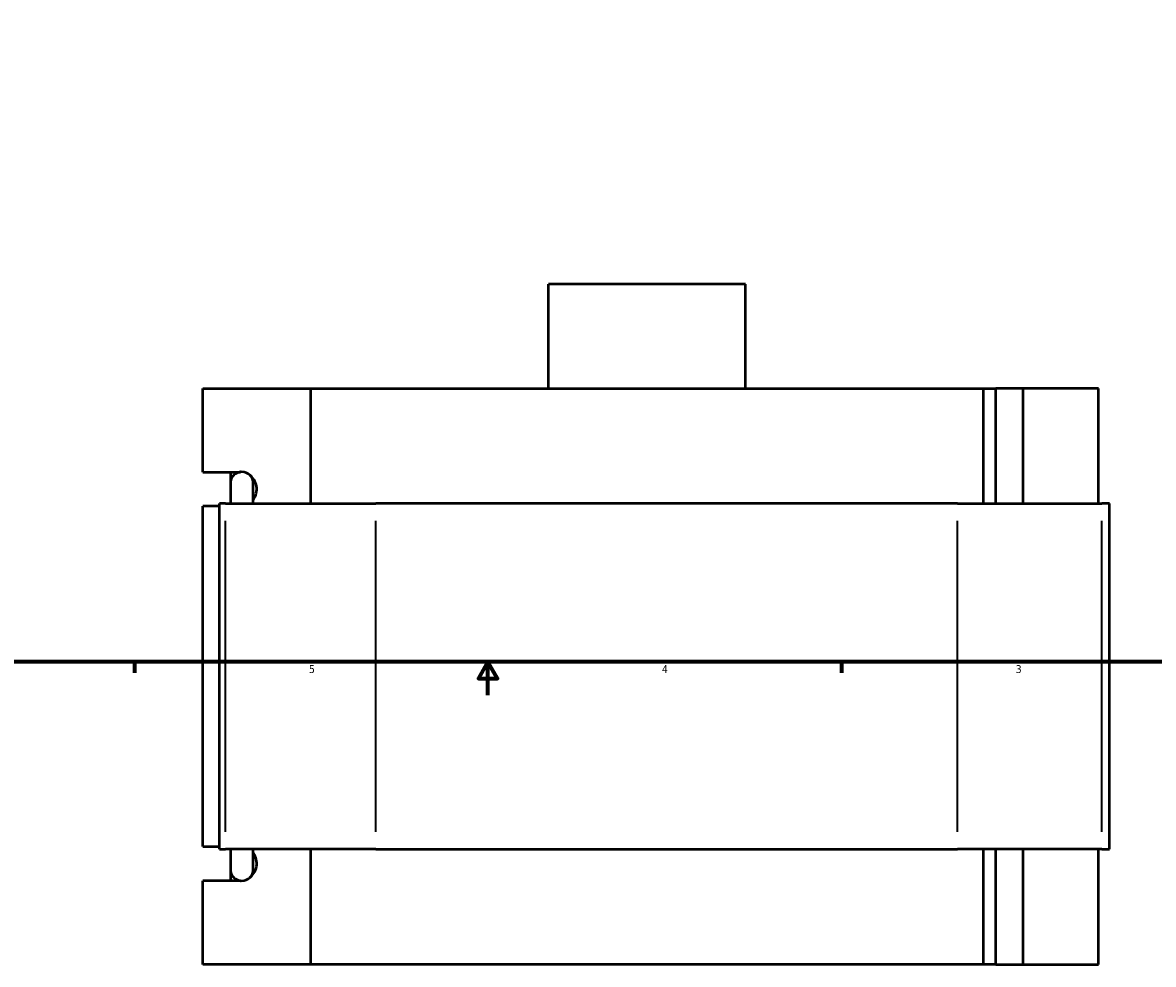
# Model space of a CAD drawing. Header units: inches. Extents: x -2.2 to 50.7, y -2.6 to 49.2.
# Tile 2 of 8: x 11.4 to 25, y -2.6 to 8.7. Entities that reach past the tile are written whole.
import ezdxf

# ---------------------------------------------------------------- set-up
doc = ezdxf.new("R2010")
doc.units = ezdxf.units.IN
doc.header["$MEASUREMENT"] = 0
for name, color, linetype, lineweight in [('Border (ANSI)', 7, 'Continuous', 70), ('Visible (ANSI)', 7, 'Continuous', 50), ('Visible Narrow (ANSI)', 7, 'Continuous', 35)]:
    doc.layers.add(name, color=color, linetype=linetype, lineweight=lineweight)
doc.styles.add('Note Text (ANSI)', font='tahoma.ttf')

# ---------------------------------------------------------------- blocks, each defined once
blk = doc.blocks.new('Borders Default Border')
at = {"layer": 'Border (ANSI)'}
for p, q in [((12.75, 1), (12.75, 0.866)), ((21.25, 1), (21.25, 0.866))]:
    blk.add_line(p, q, dxfattribs=at)
at = {"layer": 'Border (ANSI)', "flags": 128}
for points in [[(0.5, 1), (0.5, 21), (33.5, 21), (33.5, 1), (0.5, 1)], [(17, 0.6), (17, 1), (16.885, 0.8), (17.115, 0.8), (17, 1)]]:
    blk.add_lwpolyline(points, dxfattribs=at)
at = {"layer": 'Border (ANSI)', "color": 5, "true_color": 0x0000ff, "char_height": 0.0945, "attachment_point": 7, "style": 'Note Text (ANSI)'}
for s, insert in [('5', (14.847, 0.864)), ('4', (19.092, 0.866)), ('3', (23.346, 0.864))]:
    blk.add_mtext(s, dxfattribs=dict(at, insert=insert))

msp = doc.modelspace()

# ---------------------------------------------------------------- linework, layer by layer
at = {"layer": 'Visible (ANSI)'}
for p, q in [((20.095, 5.545), (17.729, 5.545)), ((17.729, 4.29), (17.729, 5.545)), ((20.095, 4.29), (20.095, 5.545)), ((13.572, 3.284), (13.572, 4.29)), ((13.572, 4.29), (14.866, 4.29)), ((14.866, 4.29), (14.866, 2.904)), ((14.866, 4.29), (22.957, 4.29)), ((22.957, 4.29), (23.107, 4.29)), ((22.957, 2.904), (22.957, 4.29)), ((23.435, 4.29), (23.107, 4.29)), ((23.107, 2.904), (23.107, 4.29)), ((24.343, 4.29), (23.435, 4.29)), ((23.435, 2.904), (23.435, 4.29)), ((24.343, 2.904), (24.343, 4.29)), ((13.572, 3.284), (14.025, 3.284)), ((13.907, 3.185), (13.907, 3.284)), ((13.902, 3.147), (13.902, 2.904)), ((14.178, 2.904), (14.178, 3.147)), ((13.773, 2.871), (13.572, 2.871)), ((13.572, -1.22), (13.572, 2.871)), ((13.843, 2.904), (13.773, 2.904)), ((13.773, -1.254), (13.773, 2.904)), ((13.843, 2.904), (15.65, 2.904)), ((22.647, 2.904), (15.65, 2.904)), ((22.647, 2.904), (24.38, 2.904)), ((24.472, 2.904), (24.38, 2.904)), ((24.472, -1.254), (24.472, 2.904)), ((13.572, -1.22), (13.773, -1.22)), ((13.773, -1.254), (13.843, -1.254)), ((15.65, -1.254), (13.843, -1.254)), ((13.902, -1.254), (13.902, -1.496)), ((14.178, -1.496), (14.178, -1.254)), ((14.866, -1.254), (14.866, -2.64)), ((15.65, -1.254), (22.647, -1.254)), ((24.38, -1.254), (22.647, -1.254)), ((22.957, -2.64), (22.957, -1.254)), ((23.107, -2.64), (23.107, -1.254)), ((23.435, -2.64), (23.435, -1.254)), ((24.343, -2.64), (24.343, -1.254)), ((24.38, -1.254), (24.472, -1.254)), ((13.907, -1.634), (13.907, -1.535)), ((14.025, -1.634), (13.572, -1.634)), ((13.572, -2.64), (13.572, -1.634)), ((14.866, -2.64), (13.572, -2.64)), ((22.957, -2.64), (14.866, -2.64)), ((23.107, -2.64), (22.957, -2.64)), ((23.107, -2.64), (23.435, -2.64)), ((23.435, -2.64), (24.343, -2.64))]:
    msp.add_line(p, q, dxfattribs=at)
for centre, start, end in [((14.04, 3.147), 0, 180), ((14.04, -1.496), 180, 0)]:
    msp.add_arc(centre, 0.138, start, end, dxfattribs=at)
for centre, major_axis, start_param, end_param in [((14.025, 3.078), (0, 0.207), 6.264459, 6.283185), ((14.025, 3.078), (0, -0.207), 0.903905, 2.583903), ((14.025, -1.427), (0, -0.207), 0.557689, 2.237688), ((14.025, -1.427), (0, -0.207), 0, 0.018727)]:
    msp.add_ellipse(centre, major_axis=major_axis, ratio=0.939693, start_param=start_param, end_param=end_param, dxfattribs=at)
at = {"layer": 'Visible Narrow (ANSI)'}
for p, q in [((13.843, -1.046), (13.843, 2.696)), ((15.65, -1.046), (15.65, 2.696)), ((22.647, -1.046), (22.647, 2.696)), ((24.38, -1.046), (24.38, 2.696))]:
    msp.add_line(p, q, dxfattribs=at)

# ---------------------------------------------------------------- block references
msp.add_blockref('Borders Default Border', (0, 0))

doc.saveas('drawing.dxf')
